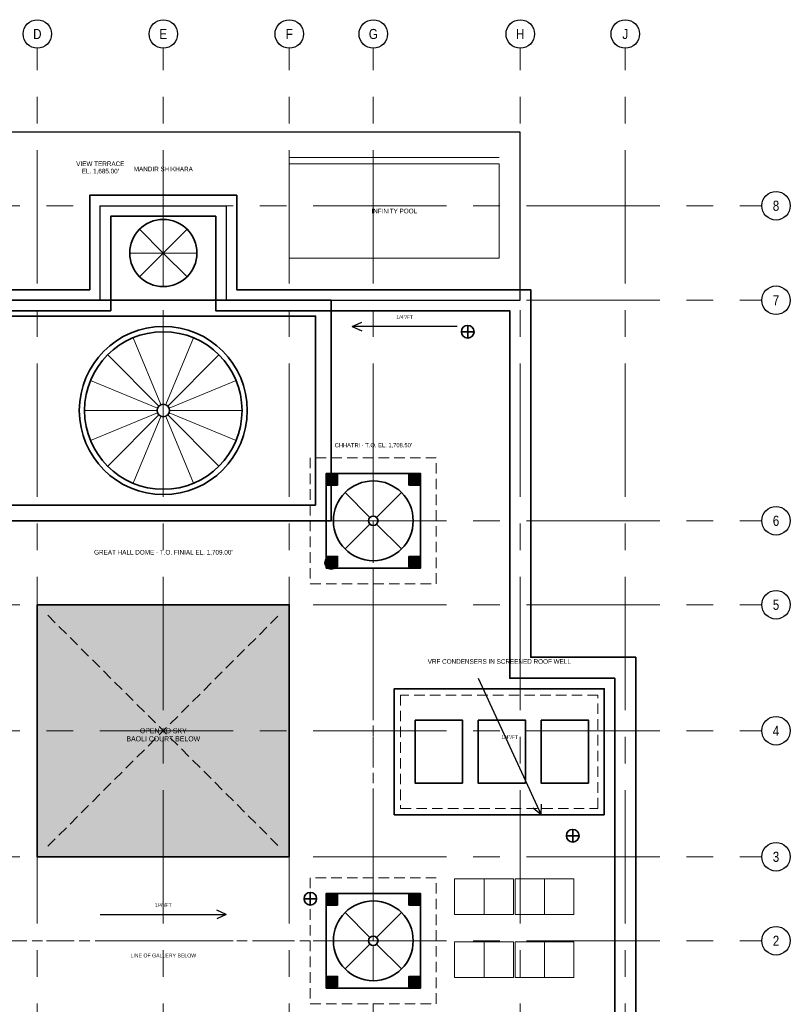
# Model space of a CAD drawing. Header units: inches. Extents: x -573 to 5349, y -139 to 1809.
# Tile 12 of 12: x 4468 to 5349, y 575 to 1701. Entities that reach past the tile are written whole.
import ezdxf
from ezdxf.enums import TextEntityAlignment as Align

# ---------------------------------------------------------------- set-up
doc = ezdxf.new("R2010")
doc.units = ezdxf.units.IN
doc.header["$LTSCALE"] = 48
doc.header["$MEASUREMENT"] = 0
doc.linetypes.add('CENTER', pattern=[5.08, 3.175, -0.635, 0.635, -0.635])
doc.linetypes.add('HIDDEN', pattern=[0.375, 0.25, -0.125])
for name, color, linetype, lineweight in [('A-ANNO-SYMB', 7, 'CONTINUOUS', 25), ('A-ANNO-TEXT', 7, 'CONTINUOUS', 25), ('A-COLS', 1, 'CONTINUOUS', 35), ('A-GLAZ', 4, 'CONTINUOUS', 18), ('A-GRID', 8, 'CENTER', 18), ('A-ROOF', 7, 'CONTINUOUS', 35), ('A-ROOF-HIDN', 8, 'HIDDEN', 18), ('A-ROOF-PATT', 8, 'CONTINUOUS', 9), ('L-SITE', 7, 'CONTINUOUS', 25)]:
    doc.layers.add(name, color=color, linetype=linetype, lineweight=lineweight)
doc.styles.add('JM', font='IBMPlexSansCondensed-Regular.ttf')

msp = doc.modelspace()

# ---------------------------------------------------------------- hatches: boundary and pattern name
at = {"layer": 'A-COLS'}
h = msp.add_hatch(color=7, dxfattribs=at)
h.dxf.hatch_style = 1
h.paths.add_polyline_path([(4831.2, 1168.8), (4831.2, 1180.8), (4819.2, 1180.8), (4819.2, 1168.8)])
h = msp.add_hatch(color=7, dxfattribs=at)
h.dxf.hatch_style = 1
h.paths.add_polyline_path([(4924.8, 1168.8), (4924.8, 1180.8), (4912.8, 1180.8), (4912.8, 1168.8)])
h = msp.add_hatch(color=7, dxfattribs=at)
h.dxf.hatch_style = 1
h.paths.add_polyline_path([(4831.2, 1075.2), (4831.2, 1087.2), (4819.2, 1087.2), (4819.2, 1075.2)])
h = msp.add_hatch(color=7, dxfattribs=at)
h.dxf.hatch_style = 1
h.paths.add_polyline_path([(4924.8, 1075.2), (4924.8, 1087.2), (4912.8, 1087.2), (4912.8, 1075.2)])
h = msp.add_hatch(color=7, dxfattribs=at)
h.dxf.hatch_style = 1
h.paths.add_polyline_path([(4831.2, 688.8), (4831.2, 700.8), (4819.2, 700.8), (4819.2, 688.8)])
h = msp.add_hatch(color=7, dxfattribs=at)
h.dxf.hatch_style = 1
h.paths.add_polyline_path([(4924.8, 688.8), (4924.8, 700.8), (4912.8, 700.8), (4912.8, 688.8)])
h = msp.add_hatch(color=7, dxfattribs=at)
h.dxf.hatch_style = 1
h.paths.add_polyline_path([(4831.2, 595.2), (4831.2, 607.2), (4819.2, 607.2), (4819.2, 595.2)])
h = msp.add_hatch(color=7, dxfattribs=at)
h.dxf.hatch_style = 1
h.paths.add_polyline_path([(4924.8, 595.2), (4924.8, 607.2), (4912.8, 607.2), (4912.8, 595.2)])
at = {"layer": 'A-ROOF'}
h = msp.add_hatch(color=7, dxfattribs=at)
h.dxf.hatch_style = 1
h.paths.add_polyline_path([(4776, 744), (4776, 1032), (4488, 1032), (4488, 744)])

# ---------------------------------------------------------------- linework, layer by layer
at = {"layer": 'A-ANNO-SYMB'}
for p, q in [((4848, 1350), (4858.8, 1355.1)), ((4968, 1350), (4848, 1350)), ((4848, 1350), (4858.8, 1344.9)), ((4992, 948), (5064, 792)), ((5064, 792), (5054.8, 799.7)), ((5064, 792), (5064.1, 804)), ((4560, 678), (4704, 678)), ((4704, 678), (4693.2, 683.1)), ((4704, 678), (4693.2, 672.9))]:
    msp.add_line(p, q, dxfattribs=at)
for centre in [(4488, 1684.3), (4632, 1684.3), (4776, 1684.3), (4872, 1684.3), (5040, 1684.3), (5160, 1684.3), (5332.3, 1488), (5332.3, 1380), (5332.3, 1128), (5332.3, 1032), (5332.3, 888), (5332.3, 744), (5332.3, 648)]:
    msp.add_circle(centre, 16.3, dxfattribs=at)
at = {"layer": 'A-COLS'}
for points in [[(4831.2, 1168.8), (4831.2, 1180.8), (4819.2, 1180.8), (4819.2, 1168.8)], [(4924.8, 1168.8), (4924.8, 1180.8), (4912.8, 1180.8), (4912.8, 1168.8)], [(4831.2, 1075.2), (4831.2, 1087.2), (4819.2, 1087.2), (4819.2, 1075.2)], [(4924.8, 1075.2), (4924.8, 1087.2), (4912.8, 1087.2), (4912.8, 1075.2)], [(4831.2, 688.8), (4831.2, 700.8), (4819.2, 700.8), (4819.2, 688.8)], [(4924.8, 688.8), (4924.8, 700.8), (4912.8, 700.8), (4912.8, 688.8)], [(4831.2, 595.2), (4831.2, 607.2), (4819.2, 607.2), (4819.2, 595.2)], [(4924.8, 595.2), (4924.8, 607.2), (4912.8, 607.2), (4912.8, 595.2)]]:
    msp.add_lwpolyline(points, close=True, dxfattribs=at)
at = {"layer": 'A-GLAZ'}
for p, q in [((4440, 1572), (5040, 1572)), ((4776, 1543.2), (5016, 1543.2))]:
    msp.add_line(p, q, dxfattribs=at)
msp.add_lwpolyline([(5016, 1428), (5016, 1536), (4776, 1536), (4776, 1428)], close=True, dxfattribs=at)
at = {"layer": 'A-GRID'}
for p, q in [((4488, 180), (4488, 1668)), ((4632, 180), (4632, 1668)), ((4776, 180), (4776, 1668)), ((4872, 180), (4872, 1668)), ((5040, 180), (5040, 1668)), ((5160, 180), (5160, 1668)), ((3828, 1488), (5316, 1488)), ((3828, 1380), (5316, 1380)), ((3828, 1128), (5316, 1128)), ((3828, 1032), (5316, 1032)), ((3828, 888), (5316, 888)), ((3828, 744), (5316, 744)), ((3828, 648), (5316, 648))]:
    msp.add_line(p, q, dxfattribs=at)
at = {"layer": 'A-ROOF'}
for p, q in [((4980, 1336.8), (4980, 1351.2)), ((4972.8, 1344), (4987.2, 1344)), ((4824, 1072.8), (4824, 1087.2)), ((4816.8, 1080), (4831.2, 1080)), ((5092.8, 768), (5107.2, 768)), ((5100, 760.8), (5100, 775.2)), ((4800, 688.8), (4800, 703.2)), ((4792.8, 696), (4807.2, 696))]:
    msp.add_line(p, q, dxfattribs=at)
for points in [[(4188, 1392), (4548, 1392), (4548, 1500), (4716, 1500), (4716, 1392), (5052, 1392), (5052, 972), (5172, 972), (5172, 348), (4188, 348)], [(4188, 348), (4188, 1392), (4548, 1392), (4548, 1500), (4716, 1500), (4716, 1392), (5052, 1392), (5052, 972), (5172, 972), (5172, 348)], [(5148, 372), (5148, 948), (5028, 948), (5028, 1368), (4692, 1368), (4692, 1476), (4572, 1476), (4572, 1368), (4212, 1368), (4212, 372)], [(4212, 372), (4212, 1368), (4572, 1368), (4572, 1476), (4692, 1476), (4692, 1368), (5028, 1368), (5028, 948), (5148, 948), (5148, 372)], [(4824, 1128), (4824, 1380), (4440, 1380), (4440, 1128)], [(4806, 1146), (4806, 1362), (4458, 1362), (4458, 1146)], [(4818, 1074), (4926, 1074), (4926, 1182), (4818, 1182)], [(4776, 744), (4776, 1032), (4488, 1032), (4488, 744)], [(5136, 792), (5136, 936), (4896, 936), (4896, 792)], [(4974, 828), (4974, 900), (4920, 900), (4920, 828)], [(5046, 828), (5046, 900), (4992, 900), (4992, 828)], [(5118, 828), (5118, 900), (5064, 900), (5064, 828)], [(4818, 594), (4926, 594), (4926, 702), (4818, 702)]]:
    msp.add_lwpolyline(points, close=True, dxfattribs=at)
for centre, radius in [((4632, 1434), 38.4), ((4980, 1344), 7.2), ((4632, 1254), 96), ((4632, 1254), 90), ((4632, 1254), 7.2), ((4872, 1128), 45.6), ((4872, 1128), 5.4), ((4824, 1080), 7.2), ((5100, 768), 7.2), ((4800, 696), 7.2), ((4872, 648), 45.6), ((4872, 648), 5.4)]:
    msp.add_circle(centre, radius, dxfattribs=at)
at = {"layer": 'A-ROOF-HIDN'}
for p, q in [((4500, 756), (4764, 1020)), ((4500, 1020), (4764, 756))]:
    msp.add_line(p, q, dxfattribs=at)
for points in [[(4800, 1056), (4944, 1056), (4944, 1200), (4800, 1200)], [(4872, 648), (4872, 1128), (4392, 1128), (4392, 648)], [(5128.8, 799.2), (5128.8, 928.8), (4903.2, 928.8), (4903.2, 799.2)], [(4800, 576), (4944, 576), (4944, 720), (4800, 720)]]:
    msp.add_lwpolyline(points, close=True, dxfattribs=at)
at = {"layer": 'A-ROOF-PATT'}
for p, q in [((4632, 1434), (4632, 1472.4)), ((4632, 1434), (4604.8, 1461.2)), ((4632, 1434), (4659.2, 1461.2)), ((4632, 1434), (4593.6, 1434)), ((4632, 1434), (4604.8, 1406.8)), ((4632, 1434), (4670.4, 1434)), ((4632, 1434), (4632, 1395.6)), ((4632, 1434), (4659.2, 1406.8)), ((4632, 1261.2), (4632, 1344)), ((4629.2, 1260.7), (4597.6, 1337.1)), ((4634.8, 1260.7), (4666.4, 1337.1)), ((4626.9, 1259.1), (4568.4, 1317.6)), ((4637.1, 1259.1), (4695.6, 1317.6)), ((4625.3, 1256.8), (4548.9, 1288.4)), ((4638.7, 1256.8), (4715.1, 1288.4)), ((4624.8, 1254), (4542, 1254)), ((4625.3, 1251.2), (4548.9, 1219.6)), ((4638.7, 1251.2), (4715.1, 1219.6)), ((4639.2, 1254), (4722, 1254)), ((4626.9, 1248.9), (4568.4, 1190.4)), ((4629.2, 1247.3), (4597.6, 1170.9)), ((4632, 1246.8), (4632, 1164)), ((4634.8, 1247.3), (4666.4, 1170.9)), ((4637.1, 1248.9), (4695.6, 1190.4)), ((4872, 1133.4), (4872, 1173.6)), ((4868.2, 1131.8), (4839.8, 1160.2)), ((4875.8, 1131.8), (4904.2, 1160.2)), ((4866.6, 1128), (4826.4, 1128)), ((4877.4, 1128), (4917.6, 1128)), ((4868.2, 1124.2), (4839.8, 1095.8)), ((4872, 1122.6), (4872, 1082.4)), ((4875.8, 1124.2), (4904.2, 1095.8)), ((4998.6, 678), (4998.6, 718.8)), ((5067.6, 678), (5067.6, 718.8)), ((4872, 653.4), (4872, 693.6)), ((4868.2, 651.8), (4839.8, 680.2)), ((4875.8, 651.8), (4904.2, 680.2)), ((4866.6, 648), (4826.4, 648)), ((4868.2, 644.2), (4839.8, 615.8)), ((4872, 642.6), (4872, 602.4)), ((4875.8, 644.2), (4904.2, 615.8)), ((4877.4, 648), (4917.6, 648)), ((4998.6, 606), (4998.6, 646.8)), ((5067.6, 606), (5067.6, 646.8))]:
    msp.add_line(p, q, dxfattribs=at)
for points in [[(4965, 678), (5032.2, 678), (5032.2, 718.8), (4965, 718.8)], [(5034, 678), (5101.2, 678), (5101.2, 718.8), (5034, 718.8)], [(4965, 606), (5032.2, 606), (5032.2, 646.8), (4965, 646.8)], [(5034, 606), (5101.2, 606), (5101.2, 646.8), (5034, 646.8)]]:
    msp.add_lwpolyline(points, close=True, dxfattribs=at)
at = {"layer": 'L-SITE'}
msp.add_lwpolyline([(4440, 1380), (4560, 1380), (4560, 1488), (4704, 1488), (4704, 1380), (5040, 1380), (5040, 1572), (4440, 1572)], close=True, dxfattribs=at)

# ---------------------------------------------------------------- texts
at = {"layer": 'A-ANNO-SYMB', "style": 'JM'}
for s, p in [('D', (4488, 1684.3)), ('E', (4632, 1684.3)), ('F', (4776, 1684.3)), ('G', (4872, 1684.3)), ('H', (5040, 1684.3)), ('J', (5160, 1684.3)), ('8', (5332.3, 1488)), ('7', (5332.3, 1380)), ('6', (5332.3, 1128)), ('5', (5332.3, 1032)), ('4', (5332.3, 888)), ('3', (5332.3, 744)), ('2', (5332.3, 648))]:
    msp.add_text(s, height=11.5, dxfattribs=at).set_placement(p, align=Align.MIDDLE_CENTER)
at = {"layer": 'A-ANNO-TEXT', "style": 'JM'}
for s, height, p in [('VIEW TERRACE', 5.28, (4560, 1536)), ("EL. 1,685.00'", 5.28, (4560, 1527.6)), ('MANDIR SHIKHARA', 5.28, (4632, 1530)), ('INFINITY POOL', 5.28, (4896, 1482)), ('1/4"/FT', 4.32, (4908, 1360.8)), ("CHHATRI · T.O. EL. 1,708.50'", 4.8, (4872, 1214.4)), ("GREAT HALL DOME · T.O. FINIAL EL. 1,709.00'", 5.28, (4632, 1092)), ('VRF CONDENSERS IN SCREENED ROOF WELL', 5.28, (5016, 967.2)), ('OPEN TO SKY', 5.76, (4632, 888)), ('BAOLI COURT BELOW', 5.76, (4632, 878.8)), ('1/4"/FT', 4.32, (5028, 880.8)), ('1/4"/FT', 4.32, (4632, 688.8)), ('LINE OF GALLERY BELOW', 4.32, (4632, 631.2))]:
    msp.add_text(s, height=height, dxfattribs=at).set_placement(p, align=Align.MIDDLE_CENTER)

doc.saveas('drawing.dxf')
